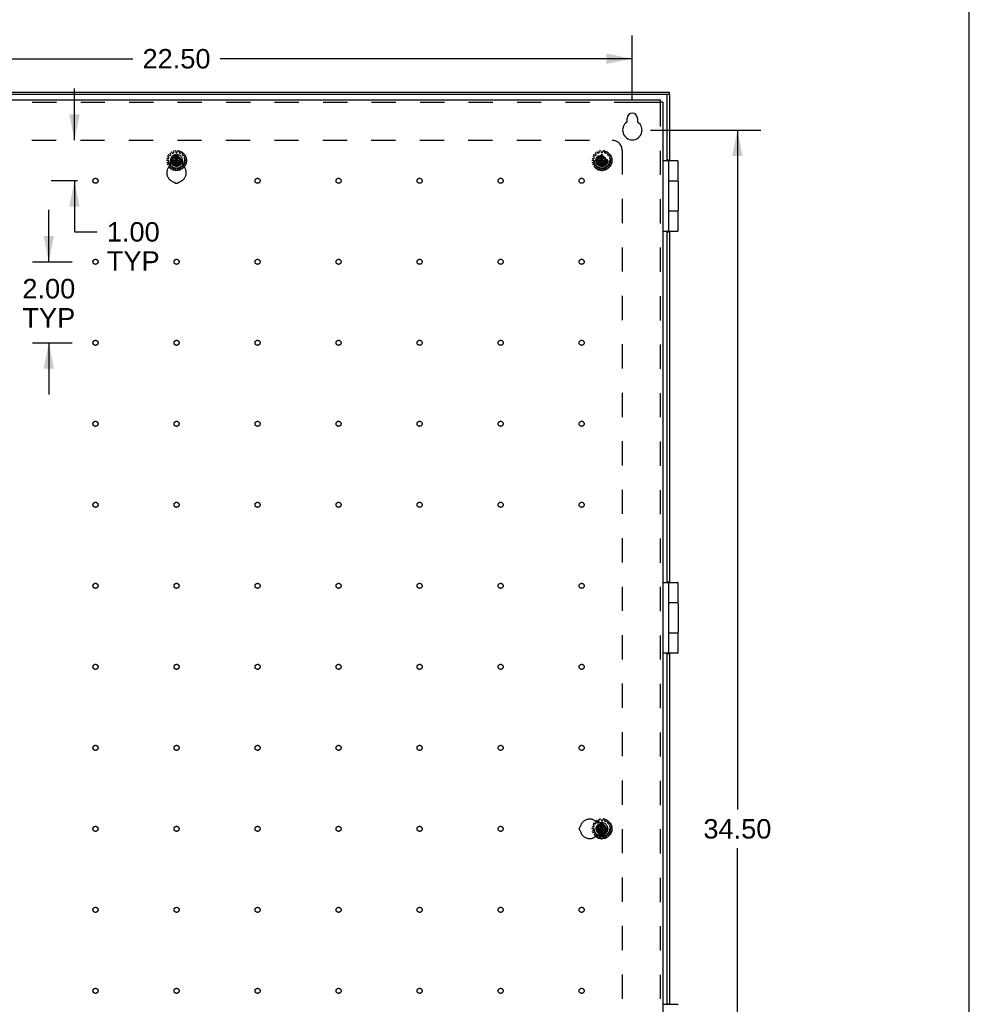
# Model space of a CAD drawing. Header units: inches. Extents: x 0 to 109, y 0 to 70.
# Tile 11 of 11: x 85 to 109, y 32 to 56. Entities that reach past the tile are written whole.
import ezdxf

# ---------------------------------------------------------------- set-up
doc = ezdxf.new("R2010")
doc.units = ezdxf.units.IN
doc.header["$LTSCALE"] = 5.984
doc.header["$MEASUREMENT"] = 0
doc.linetypes.add('HIDDEN', pattern=[0.2, 0.1, -0.1])
doc.layers.get('0').update_dxf_attribs({"linetype": 'CONTINUOUS'})
for name, color, linetype in [('DEFAULT_2', 8, 'HIDDEN'), ('DIMENSIONS', 7, 'CONTINUOUS'), ('DOOR_ASSEMBLY', 7, 'CONTINUOUS'), ('SUBPANEL', 7, 'CONTINUOUS')]:
    doc.layers.add(name, color=color, linetype=linetype)
doc.styles.get("Standard").update_dxf_attribs({"font": 'arial.ttf'})
doc.dimstyles.new('DIMSTYLE_1', dxfattribs={"dimtxt": 0.48, "dimasz": 0.64, "dimexe": 0.09, "dimexo": 0.07, "dimgap": 0.0375, "dimtad": 0, "dimtih": 1, "dimtoh": 1, "dimzin": 4, "dimdsep": 46, "dimtxsty": 'Standard', "dimblk": '_FILLED', "dimblk1": '_FILLED', "dimblk2": '_FILLED', "dimcen": 0.09, "dimadec": 3, "dimazin": 1, "dimtfac": 1, "dimtdec": 3, "dimtofl": 0, "dimtmove": 0, "dimatfit": 3, "dimldrblk": '_FILLED', "dimfxl": 0, "dimtolj": 1, "dimtzin": 4, "dimarcsym": 0})

# ---------------------------------------------------------------- blocks, each defined once
blk = doc.blocks.new('_FILLED')
at = {"color": 0, "linetype": 'ByBlock'}
blk.add_solid([(0, 0), (-1, 0.2), (-1, -0.2)], dxfattribs=at)
blk = doc.blocks.new('*D11')
at = {"layer": 'DIMENSIONS', "color": 2, "linetype": 'Continuous'}
for p, q in [((77.982, 53.9), (77.982, 55.495)), ((100.482, 53.9), (100.482, 55.495)), ((77.982, 54.919), (88.153, 54.919)), ((100.482, 54.919), (90.311, 54.919))]:
    blk.add_line(p, q, dxfattribs=at)
at = {"layer": 'DIMENSIONS', "color": 2, "linetype": 'Continuous', "xscale": 0.64, "yscale": 0.64, "zscale": 0.64, "rotation": 180}
blk.add_blockref('_FILLED', (77.982, 54.919), dxfattribs=at)
at = {"layer": 'DIMENSIONS', "color": 2, "linetype": 'Continuous', "xscale": 0.64, "yscale": 0.64, "zscale": 0.64}
blk.add_blockref('_FILLED', (100.482, 54.919), dxfattribs=at)
at = {"layer": 'DIMENSIONS', "color": 2, "linetype": 'Continuous', "insert": (89.232, 55.159), "char_height": 0.48, "width": 1.67732, "attachment_point": 2, "line_spacing_factor": 0.9}
blk.add_mtext('22.50', dxfattribs=at)
blk = doc.blocks.new('*D12')
at = {"layer": 'DIMENSIONS', "color": 2, "linetype": 'Continuous'}
for p, q in [((100.93, 53.155), (103.652, 53.155)), ((103.076, 53.155), (103.076, 36.385)), ((103.076, 18.655), (103.076, 35.425)), ((100.93, 18.655), (103.652, 18.655))]:
    blk.add_line(p, q, dxfattribs=at)
at = {"layer": 'DIMENSIONS', "color": 2, "linetype": 'Continuous', "xscale": 0.64, "yscale": 0.64, "zscale": 0.64}
for p, rotation in [((103.076, 53.155), 90), ((103.076, 18.655), 270)]:
    blk.add_blockref('_FILLED', p, dxfattribs=dict(at, rotation=rotation))
at = {"layer": 'DIMENSIONS', "color": 2, "linetype": 'Continuous', "insert": (103.076, 36.145), "char_height": 0.48, "width": 1.67732, "attachment_point": 2, "line_spacing_factor": 0.9}
blk.add_mtext('34.50', dxfattribs=at)
blk = doc.blocks.new('*D26')
at = {"layer": 'DIMENSIONS', "color": 2, "linetype": 'Continuous'}
for p, q in [((86.712, 52.905), (86.712, 54.185)), ((86.784, 51.905), (86.136, 51.905)), ((86.712, 51.905), (86.712, 50.644)), ((86.712, 50.644), (87.272, 50.644))]:
    blk.add_line(p, q, dxfattribs=at)
at = {"layer": 'DIMENSIONS', "color": 2, "linetype": 'Continuous', "xscale": 0.64, "yscale": 0.64, "zscale": 0.64}
for p, rotation in [((86.712, 52.905), 270), ((86.712, 51.905), 90)]:
    blk.add_blockref('_FILLED', p, dxfattribs=dict(at, rotation=rotation))
at = {"layer": 'DIMENSIONS', "color": 2, "linetype": 'Continuous', "insert": (87.512, 50.884), "char_height": 0.48, "width": 1.30439, "attachment_point": 1, "line_spacing_factor": 0.9}
blk.add_mtext('1.00\\PTYP', dxfattribs=at)
blk = doc.blocks.new('*D28')
at = {"layer": 'DIMENSIONS', "color": 2, "linetype": 'Continuous'}
for p, q in [((86.08, 49.905), (86.08, 51.185)), ((85.68, 49.905), (86.656, 49.905)), ((85.68, 47.905), (86.656, 47.905)), ((86.08, 47.905), (86.08, 46.625))]:
    blk.add_line(p, q, dxfattribs=at)
at = {"layer": 'DIMENSIONS', "color": 2, "linetype": 'Continuous', "xscale": 0.64, "yscale": 0.64, "zscale": 0.64}
for p, rotation in [((86.08, 49.905), 270), ((86.08, 47.905), 90)]:
    blk.add_blockref('_FILLED', p, dxfattribs=dict(at, rotation=rotation))
at = {"layer": 'DIMENSIONS', "color": 2, "linetype": 'Continuous', "insert": (86.08, 49.482), "char_height": 0.48, "width": 1.30439, "attachment_point": 2, "line_spacing_factor": 0.9}
blk.add_mtext('2.00\\PTYP', dxfattribs=at)

msp = doc.modelspace()

# ---------------------------------------------------------------- linework, layer by layer
at = {"color": 7, "linetype": 'Continuous'}
for p, q in [((108.8, 0), (108.8, 70.4)), ((101.172, 53.905), (101.172, 53.845)), ((101.232, 53.845), (101.172, 53.845))]:
    msp.add_line(p, q, dxfattribs=at)
at = {"color": 3, "linetype": 'Continuous'}
for p, q in [((77.292, 53.905), (101.172, 53.905)), ((101.232, 53.845), (101.232, 17.965)), ((100.357, 53.371), (100.357, 53.452)), ((100.607, 53.452), (100.607, 53.371))]:
    msp.add_line(p, q, dxfattribs=at)
for centre, radius, start, end in [((100.482, 53.452), 0.125, 0, 180), ((100.482, 53.155), 0.24, 123.8964, 56.1036), ((100.337, 53.371), 0.02, 303.8964, 360), ((100.627, 53.371), 0.02, 180, 236.1036)]:
    msp.add_arc(centre, radius, start, end, dxfattribs=at)
at = {"layer": 'DEFAULT_2', "color": 8, "linetype": 'HIDDEN'}
for p, q in [((77.292, 53.845), (100.545, 53.845)), ((100.545, 53.845), (101.12, 53.845)), ((101.12, 53.845), (101.172, 53.845)), ((101.172, 53.845), (101.172, 17.965)), ((89.038, 52.543), (89.064, 52.53)), ((89.09, 52.559), (89.075, 52.584)), ((89.076, 52.533), (89.089, 52.547)), ((89.111, 52.61), (89.129, 52.588)), ((89.141, 52.585), (89.159, 52.593)), ((89.165, 52.604), (89.161, 52.632)), ((89.204, 52.641), (89.212, 52.614)), ((89.214, 52.265), (89.25, 52.546)), ((89.214, 52.546), (89.214, 52.545)), ((89.25, 52.265), (89.214, 52.546)), ((89.214, 52.545), (89.214, 52.51)), ((89.222, 52.606), (89.242, 52.606)), ((89.25, 52.545), (89.25, 52.546)), ((89.25, 52.51), (89.25, 52.545)), ((89.251, 52.614), (89.259, 52.641)), ((89.303, 52.632), (89.299, 52.604)), ((89.304, 52.593), (89.323, 52.585)), ((89.334, 52.588), (89.353, 52.61)), ((89.389, 52.584), (89.373, 52.559)), ((89.375, 52.547), (89.388, 52.533)), ((89.4, 52.53), (89.426, 52.543)), ((99.538, 52.543), (99.564, 52.53)), ((99.59, 52.559), (99.575, 52.584)), ((99.576, 52.533), (99.589, 52.547)), ((99.611, 52.61), (99.629, 52.588)), ((99.641, 52.585), (99.659, 52.593)), ((99.665, 52.604), (99.661, 52.632)), ((99.704, 52.641), (99.712, 52.614)), ((99.714, 52.265), (99.75, 52.546)), ((99.714, 52.546), (99.714, 52.545)), ((99.75, 52.265), (99.714, 52.546)), ((99.714, 52.545), (99.714, 52.51)), ((99.722, 52.606), (99.742, 52.606)), ((99.75, 52.545), (99.75, 52.546)), ((99.75, 52.51), (99.75, 52.545)), ((99.751, 52.614), (99.759, 52.641)), ((99.803, 52.632), (99.799, 52.604)), ((99.804, 52.593), (99.823, 52.585)), ((99.834, 52.588), (99.853, 52.61)), ((99.889, 52.584), (99.873, 52.559)), ((99.875, 52.547), (99.888, 52.533)), ((99.9, 52.53), (99.926, 52.543)), ((89.023, 52.403), (88.994, 52.408)), ((88.999, 52.452), (89.028, 52.451)), ((89, 52.353), (89.027, 52.364)), ((89.042, 52.318), (89.014, 52.311)), ((89.04, 52.488), (89.016, 52.505)), ((89.033, 52.375), (89.031, 52.394)), ((89.038, 52.458), (89.044, 52.477)), ((89.041, 52.264), (89.061, 52.284)), ((89.063, 52.296), (89.053, 52.314)), ((89.092, 52.388), (89.372, 52.423)), ((89.093, 52.423), (89.092, 52.423)), ((89.092, 52.423), (89.372, 52.388)), ((89.092, 52.388), (89.093, 52.387)), ((89.127, 52.423), (89.093, 52.423)), ((89.093, 52.387), (89.127, 52.387)), ((89.182, 52.455), (89.127, 52.423)), ((89.127, 52.387), (89.336, 52.423)), ((89.127, 52.423), (89.336, 52.387)), ((89.127, 52.387), (89.182, 52.356)), ((89.214, 52.51), (89.182, 52.455)), ((89.182, 52.356), (89.282, 52.455)), ((89.182, 52.455), (89.282, 52.356)), ((89.182, 52.356), (89.214, 52.301)), ((89.214, 52.301), (89.25, 52.51)), ((89.25, 52.301), (89.214, 52.51)), ((89.214, 52.301), (89.214, 52.266)), ((89.282, 52.455), (89.25, 52.51)), ((89.25, 52.301), (89.282, 52.356)), ((89.25, 52.266), (89.25, 52.301)), ((89.336, 52.423), (89.282, 52.455)), ((89.282, 52.356), (89.336, 52.387)), ((89.371, 52.423), (89.336, 52.423)), ((89.336, 52.387), (89.371, 52.387)), ((89.372, 52.423), (89.371, 52.423)), ((89.371, 52.387), (89.372, 52.388)), ((89.411, 52.314), (89.401, 52.296)), ((89.402, 52.284), (89.422, 52.264)), ((89.42, 52.477), (89.426, 52.458)), ((89.45, 52.311), (89.422, 52.318)), ((89.448, 52.505), (89.424, 52.488)), ((89.433, 52.394), (89.431, 52.375)), ((89.436, 52.451), (89.465, 52.452)), ((89.437, 52.364), (89.464, 52.353)), ((89.469, 52.408), (89.441, 52.403)), ((99.523, 52.403), (99.494, 52.408)), ((99.499, 52.452), (99.528, 52.451)), ((99.5, 52.353), (99.527, 52.364)), ((99.542, 52.318), (99.514, 52.311)), ((99.54, 52.488), (99.516, 52.505)), ((99.533, 52.375), (99.531, 52.394)), ((99.538, 52.458), (99.544, 52.477)), ((99.541, 52.264), (99.561, 52.284)), ((99.563, 52.296), (99.553, 52.314)), ((99.592, 52.388), (99.872, 52.423)), ((99.593, 52.423), (99.592, 52.423)), ((99.592, 52.423), (99.872, 52.388)), ((99.592, 52.388), (99.593, 52.387)), ((99.627, 52.423), (99.593, 52.423)), ((99.593, 52.387), (99.627, 52.387)), ((99.682, 52.455), (99.627, 52.423)), ((99.627, 52.387), (99.836, 52.423)), ((99.627, 52.423), (99.836, 52.387)), ((99.627, 52.387), (99.682, 52.356)), ((99.714, 52.51), (99.682, 52.455)), ((99.682, 52.356), (99.782, 52.455)), ((99.682, 52.455), (99.782, 52.356)), ((99.682, 52.356), (99.714, 52.301)), ((99.714, 52.301), (99.75, 52.51)), ((99.75, 52.301), (99.714, 52.51)), ((99.714, 52.301), (99.714, 52.266)), ((99.782, 52.455), (99.75, 52.51)), ((99.75, 52.301), (99.782, 52.356)), ((99.75, 52.266), (99.75, 52.301)), ((99.836, 52.423), (99.782, 52.455)), ((99.782, 52.356), (99.836, 52.387)), ((99.871, 52.423), (99.836, 52.423)), ((99.836, 52.387), (99.871, 52.387)), ((99.872, 52.423), (99.871, 52.423)), ((99.871, 52.387), (99.872, 52.388)), ((99.911, 52.314), (99.901, 52.296)), ((99.902, 52.284), (99.922, 52.264)), ((99.92, 52.477), (99.926, 52.458)), ((99.95, 52.311), (99.922, 52.318)), ((99.948, 52.505), (99.924, 52.488)), ((99.933, 52.394), (99.931, 52.375)), ((99.936, 52.451), (99.965, 52.452)), ((99.937, 52.364), (99.964, 52.353)), ((99.969, 52.408), (99.941, 52.403)), ((89.094, 52.249), (89.071, 52.231)), ((89.122, 52.237), (89.106, 52.249)), ((89.116, 52.198), (89.125, 52.226)), ((89.169, 52.206), (89.156, 52.181)), ((89.2, 52.207), (89.18, 52.211)), ((89.21, 52.169), (89.208, 52.198)), ((89.214, 52.266), (89.214, 52.265)), ((89.25, 52.265), (89.25, 52.266)), ((89.256, 52.198), (89.254, 52.169)), ((89.283, 52.211), (89.264, 52.207)), ((89.308, 52.181), (89.294, 52.206)), ((89.338, 52.226), (89.348, 52.198)), ((89.358, 52.249), (89.342, 52.237)), ((89.393, 52.231), (89.37, 52.249)), ((99.594, 52.249), (99.571, 52.231)), ((99.622, 52.237), (99.606, 52.249)), ((99.616, 52.198), (99.625, 52.226)), ((99.669, 52.206), (99.656, 52.181)), ((99.7, 52.207), (99.68, 52.211)), ((99.71, 52.169), (99.708, 52.198)), ((99.714, 52.266), (99.714, 52.265)), ((99.75, 52.265), (99.75, 52.266)), ((99.756, 52.198), (99.754, 52.169)), ((99.783, 52.211), (99.764, 52.207)), ((99.808, 52.181), (99.794, 52.206)), ((99.838, 52.226), (99.848, 52.198)), ((99.858, 52.249), (99.842, 52.237)), ((99.893, 52.231), (99.87, 52.249)), ((99.54, 35.988), (99.516, 36.005)), ((99.538, 36.043), (99.564, 36.03)), ((99.59, 36.059), (99.575, 36.084)), ((99.576, 36.033), (99.589, 36.047)), ((99.611, 36.11), (99.629, 36.088)), ((99.641, 36.085), (99.659, 36.093)), ((99.665, 36.104), (99.661, 36.132)), ((99.714, 36.01), (99.682, 35.955)), ((99.704, 36.141), (99.712, 36.114)), ((99.714, 36.046), (99.714, 36.045)), ((99.714, 35.765), (99.75, 36.046)), ((99.75, 35.765), (99.714, 36.046)), ((99.714, 36.045), (99.714, 36.01)), ((99.714, 35.801), (99.75, 36.01)), ((99.75, 35.801), (99.714, 36.01)), ((99.722, 36.106), (99.742, 36.106)), ((99.75, 36.045), (99.75, 36.046)), ((99.75, 36.01), (99.75, 36.045)), ((99.782, 35.955), (99.75, 36.01)), ((99.751, 36.114), (99.759, 36.141)), ((99.803, 36.132), (99.799, 36.104)), ((99.804, 36.093), (99.823, 36.085)), ((99.834, 36.088), (99.853, 36.11)), ((99.889, 36.084), (99.873, 36.059)), ((99.875, 36.047), (99.888, 36.033)), ((99.9, 36.03), (99.926, 36.043)), ((99.948, 36.005), (99.924, 35.988)), ((99.523, 35.903), (99.494, 35.908)), ((99.499, 35.952), (99.528, 35.951)), ((99.5, 35.853), (99.527, 35.864)), ((99.542, 35.818), (99.514, 35.811)), ((99.533, 35.875), (99.531, 35.894)), ((99.538, 35.958), (99.544, 35.977)), ((99.541, 35.764), (99.561, 35.784)), ((99.563, 35.796), (99.553, 35.814)), ((99.594, 35.749), (99.571, 35.731)), ((99.592, 35.888), (99.872, 35.923)), ((99.593, 35.923), (99.592, 35.923)), ((99.592, 35.923), (99.872, 35.888)), ((99.592, 35.888), (99.593, 35.887)), ((99.627, 35.923), (99.593, 35.923)), ((99.593, 35.887), (99.627, 35.887)), ((99.622, 35.737), (99.606, 35.749)), ((99.682, 35.955), (99.627, 35.923)), ((99.627, 35.887), (99.836, 35.923)), ((99.627, 35.923), (99.836, 35.887)), ((99.627, 35.887), (99.682, 35.856)), ((99.682, 35.856), (99.782, 35.955)), ((99.682, 35.955), (99.782, 35.856)), ((99.682, 35.856), (99.714, 35.801)), ((99.714, 35.801), (99.714, 35.766)), ((99.714, 35.766), (99.714, 35.765)), ((99.75, 35.801), (99.782, 35.856)), ((99.75, 35.766), (99.75, 35.801)), ((99.75, 35.765), (99.75, 35.766)), ((99.836, 35.923), (99.782, 35.955)), ((99.782, 35.856), (99.836, 35.887)), ((99.871, 35.923), (99.836, 35.923)), ((99.836, 35.887), (99.871, 35.887)), ((99.858, 35.749), (99.842, 35.737)), ((99.893, 35.731), (99.87, 35.749)), ((99.872, 35.923), (99.871, 35.923)), ((99.871, 35.887), (99.872, 35.888)), ((99.911, 35.814), (99.901, 35.796)), ((99.902, 35.784), (99.922, 35.764)), ((99.92, 35.977), (99.926, 35.958)), ((99.95, 35.811), (99.922, 35.818)), ((99.933, 35.894), (99.931, 35.875)), ((99.936, 35.951), (99.965, 35.952)), ((99.937, 35.864), (99.964, 35.853)), ((99.969, 35.908), (99.941, 35.903)), ((99.616, 35.698), (99.625, 35.726)), ((99.669, 35.706), (99.656, 35.681)), ((99.7, 35.707), (99.68, 35.711)), ((99.71, 35.669), (99.708, 35.698)), ((99.756, 35.698), (99.754, 35.669)), ((99.783, 35.711), (99.764, 35.707)), ((99.808, 35.681), (99.794, 35.706)), ((99.838, 35.726), (99.848, 35.698))]:
    msp.add_line(p, q, dxfattribs=at)
for points in [[(89.25, 52.546), (89.244, 52.546), (89.238, 52.546), (89.232, 52.546), (89.226, 52.546), (89.22, 52.546), (89.214, 52.546)], [(99.75, 52.546), (99.744, 52.546), (99.738, 52.546), (99.732, 52.546), (99.726, 52.546), (99.72, 52.546), (99.714, 52.546)], [(89.092, 52.423), (89.092, 52.42), (89.091, 52.417), (89.091, 52.415), (89.091, 52.412), (89.091, 52.409), (89.091, 52.405)], [(89.091, 52.405), (89.091, 52.402), (89.091, 52.399), (89.091, 52.396), (89.091, 52.393), (89.092, 52.391), (89.092, 52.388)], [(89.372, 52.405), (89.372, 52.409), (89.372, 52.412), (89.372, 52.415), (89.372, 52.417), (89.372, 52.42), (89.372, 52.423)], [(89.372, 52.388), (89.372, 52.391), (89.372, 52.393), (89.372, 52.396), (89.372, 52.399), (89.372, 52.402), (89.372, 52.405)], [(99.592, 52.423), (99.592, 52.42), (99.591, 52.417), (99.591, 52.415), (99.591, 52.412), (99.591, 52.409), (99.591, 52.405)], [(99.591, 52.405), (99.591, 52.402), (99.591, 52.399), (99.591, 52.396), (99.591, 52.393), (99.592, 52.391), (99.592, 52.388)], [(99.872, 52.405), (99.872, 52.409), (99.872, 52.412), (99.872, 52.415), (99.872, 52.417), (99.872, 52.42), (99.872, 52.423)], [(99.872, 52.388), (99.872, 52.391), (99.872, 52.393), (99.872, 52.396), (99.872, 52.399), (99.872, 52.402), (99.872, 52.405)], [(89.214, 52.265), (89.22, 52.265), (89.226, 52.265), (89.232, 52.265), (89.238, 52.265), (89.244, 52.265), (89.25, 52.265)], [(99.714, 52.265), (99.72, 52.265), (99.726, 52.265), (99.732, 52.265), (99.738, 52.265), (99.744, 52.265), (99.75, 52.265)], [(99.75, 36.046), (99.744, 36.046), (99.738, 36.046), (99.732, 36.046), (99.726, 36.046), (99.72, 36.046), (99.714, 36.046)], [(99.592, 35.923), (99.592, 35.92), (99.591, 35.917), (99.591, 35.915), (99.591, 35.912), (99.591, 35.909), (99.591, 35.905)], [(99.591, 35.905), (99.591, 35.902), (99.591, 35.899), (99.591, 35.896), (99.591, 35.893), (99.592, 35.891), (99.592, 35.888)], [(99.714, 35.765), (99.72, 35.765), (99.726, 35.765), (99.732, 35.765), (99.738, 35.765), (99.744, 35.765), (99.75, 35.765)], [(99.872, 35.905), (99.872, 35.909), (99.872, 35.912), (99.872, 35.915), (99.872, 35.917), (99.872, 35.92), (99.872, 35.923)], [(99.872, 35.888), (99.872, 35.891), (99.872, 35.893), (99.872, 35.896), (99.872, 35.899), (99.872, 35.902), (99.872, 35.905)]]:
    msp.add_lwpolyline(points, dxfattribs=at)
for centre, radius in [((89.232, 52.405), 0.246), ((89.232, 52.405), 0.201), ((89.232, 52.405), 0.188), ((89.232, 52.405), 0.143), ((89.232, 52.405), 0.128), ((89.232, 52.405), 0.125), ((89.232, 52.405), 0.124), ((89.232, 52.405), 0.114), ((99.732, 52.405), 0.246), ((99.732, 52.405), 0.201), ((99.732, 52.405), 0.188), ((99.732, 52.405), 0.143), ((99.732, 52.405), 0.128), ((99.732, 52.405), 0.125), ((99.732, 52.405), 0.124), ((99.732, 52.405), 0.114), ((89.232, 52.405), 0.102), ((89.232, 52.405), 0.1), ((99.732, 52.405), 0.102), ((99.732, 52.405), 0.1), ((99.732, 35.905), 0.246), ((99.732, 35.905), 0.201), ((99.732, 35.905), 0.188), ((99.732, 35.905), 0.143), ((99.732, 35.905), 0.128), ((99.732, 35.905), 0.125), ((99.732, 35.905), 0.124), ((99.732, 35.905), 0.114), ((99.732, 35.905), 0.102), ((99.732, 35.905), 0.1)]:
    msp.add_circle(centre, radius, dxfattribs=at)
for centre, start, end in [((89.022, 52.513), 152.9326, 235.8493), ((89.034, 52.534), 64.1507, 147.0674), ((89.068, 52.539), 244.1507, 318), ((89.084, 52.589), 128.9326, 211.8493), ((89.082, 52.554), 318, 31.8493), ((89.103, 52.603), 40.1507, 123.0674), ((89.137, 52.594), 220.1507, 294), ((89.155, 52.602), 294, 7.8493), ((89.171, 52.634), 104.9326, 187.8493), ((89.195, 52.639), 16.1507, 99.0674), ((89.222, 52.616), 196.1507, 270), ((89.242, 52.616), 270, 343.8493), ((89.269, 52.639), 80.9326, 163.8493), ((89.293, 52.634), 352.1507, 75.0674), ((89.309, 52.602), 172.1507, 246), ((89.327, 52.594), 246, 319.8493), ((89.361, 52.603), 56.9326, 139.8493), ((89.382, 52.554), 148.1507, 222), ((89.38, 52.589), 328.1507, 51.0674), ((89.395, 52.539), 222, 295.8493), ((89.43, 52.534), 32.9326, 115.8493), ((89.442, 52.513), 304.1507, 27.0674), ((99.522, 52.513), 152.9326, 235.8493), ((99.534, 52.534), 64.1507, 147.0674), ((99.568, 52.539), 244.1507, 318), ((99.584, 52.589), 128.9326, 211.8493), ((99.582, 52.554), 318, 31.8493), ((99.603, 52.603), 40.1507, 123.0674), ((99.637, 52.594), 220.1507, 294), ((99.655, 52.602), 294, 7.8493), ((99.671, 52.634), 104.9326, 187.8493), ((99.695, 52.639), 16.1507, 99.0674), ((99.722, 52.616), 196.1507, 270), ((99.742, 52.616), 270, 343.8493), ((99.769, 52.639), 80.9326, 163.8493), ((99.793, 52.634), 352.1507, 75.0674), ((99.809, 52.602), 172.1507, 246), ((99.827, 52.594), 246, 319.8493), ((99.861, 52.603), 56.9326, 139.8493), ((99.882, 52.554), 148.1507, 222), ((99.88, 52.589), 328.1507, 51.0674), ((99.895, 52.539), 222, 295.8493), ((99.93, 52.534), 32.9326, 115.8493), ((99.942, 52.513), 304.1507, 27.0674), ((88.996, 52.418), 176.9326, 259.8493), ((88.999, 52.442), 88.1507, 171.0674), ((89.004, 52.344), 112.1507, 195.0674), ((89.011, 52.321), 200.9326, 283.8493), ((89.021, 52.393), 6, 79.8493), ((89.023, 52.374), 292.1507, 6), ((89.028, 52.461), 268.1507, 342), ((89.034, 52.48), 342, 55.8493), ((89.044, 52.309), 30, 103.8493), ((89.054, 52.291), 316.1507, 30), ((89.41, 52.291), 150, 223.8493), ((89.42, 52.309), 76.1507, 150), ((89.429, 52.48), 124.1507, 198), ((89.436, 52.461), 198, 271.8493), ((89.441, 52.374), 174, 247.8493), ((89.443, 52.393), 100.1507, 174), ((89.452, 52.321), 256.1507, 339.0674), ((89.46, 52.344), 344.9326, 67.8493), ((89.465, 52.442), 8.9326, 91.8493), ((89.468, 52.418), 280.1507, 3.0674), ((99.496, 52.418), 176.9326, 259.8493), ((99.499, 52.442), 88.1507, 171.0674), ((99.504, 52.344), 112.1507, 195.0674), ((99.511, 52.321), 200.9326, 283.8493), ((99.521, 52.393), 6, 79.8493), ((99.523, 52.374), 292.1507, 6), ((99.528, 52.461), 268.1507, 342), ((99.534, 52.48), 342, 55.8493), ((99.544, 52.309), 30, 103.8493), ((99.554, 52.291), 316.1507, 30), ((99.91, 52.291), 150, 223.8493), ((99.92, 52.309), 76.1507, 150), ((99.929, 52.48), 124.1507, 198), ((99.936, 52.461), 198, 271.8493), ((99.941, 52.374), 174, 247.8493), ((99.943, 52.393), 100.1507, 174), ((99.952, 52.321), 256.1507, 339.0674), ((99.96, 52.344), 344.9326, 67.8493), ((99.965, 52.442), 8.9326, 91.8493), ((99.968, 52.418), 280.1507, 3.0674), ((89.049, 52.257), 136.1507, 219.0674), ((89.065, 52.239), 224.9326, 307.8493), ((89.1, 52.241), 54, 127.8493), ((89.125, 52.195), 160.1507, 243.0674), ((89.116, 52.229), 340.1507, 54), ((89.147, 52.185), 248.9326, 331.8493), ((89.178, 52.201), 78, 151.8493), ((89.198, 52.197), 4.1507, 78), ((89.22, 52.17), 184.1507, 267.0674), ((89.244, 52.17), 272.9326, 355.8493), ((89.266, 52.197), 102, 175.8493), ((89.285, 52.201), 28.1507, 102), ((89.317, 52.185), 208.1507, 291.0674), ((89.348, 52.229), 126, 199.8493), ((89.339, 52.195), 296.9326, 19.8493), ((89.364, 52.241), 52.1507, 126), ((89.399, 52.239), 232.1507, 315.0674), ((89.415, 52.257), 320.9326, 43.8493), ((99.549, 52.257), 136.1507, 219.0674), ((99.565, 52.239), 224.9326, 307.8493), ((99.6, 52.241), 54, 127.8493), ((99.625, 52.195), 160.1507, 243.0674), ((99.616, 52.229), 340.1507, 54), ((99.647, 52.185), 248.9326, 331.8493), ((99.678, 52.201), 78, 151.8493), ((99.698, 52.197), 4.1507, 78), ((99.72, 52.17), 184.1507, 267.0674), ((99.744, 52.17), 272.9326, 355.8493), ((99.766, 52.197), 102, 175.8493), ((99.785, 52.201), 28.1507, 102), ((99.817, 52.185), 208.1507, 291.0674), ((99.848, 52.229), 126, 199.8493), ((99.839, 52.195), 296.9326, 19.8493), ((99.864, 52.241), 52.1507, 126), ((99.899, 52.239), 232.1507, 315.0674), ((99.915, 52.257), 320.9326, 43.8493), ((99.522, 36.013), 152.9326, 235.8493), ((99.534, 36.034), 64.1507, 147.0674), ((99.534, 35.98), 342, 55.8493), ((99.568, 36.039), 244.1507, 318), ((99.584, 36.089), 128.9326, 211.8493), ((99.582, 36.054), 318, 31.8493), ((99.603, 36.103), 40.1507, 123.0674), ((99.637, 36.094), 220.1507, 294), ((99.655, 36.102), 294, 7.8493), ((99.671, 36.134), 104.9326, 187.8493), ((99.695, 36.139), 16.1507, 99.0674), ((99.722, 36.116), 196.1507, 270), ((99.742, 36.116), 270, 343.8493), ((99.769, 36.139), 80.9326, 163.8493), ((99.793, 36.134), 352.1507, 75.0674), ((99.809, 36.102), 172.1507, 246), ((99.827, 36.094), 246, 319.8493), ((99.861, 36.103), 56.9326, 139.8493), ((99.882, 36.054), 148.1507, 222), ((99.88, 36.089), 328.1507, 51.0674), ((99.895, 36.039), 222, 295.8493), ((99.929, 35.98), 124.1507, 198), ((99.93, 36.034), 32.9326, 115.8493), ((99.942, 36.013), 304.1507, 27.0674), ((99.496, 35.918), 176.9326, 259.8493), ((99.499, 35.942), 88.1507, 171.0674), ((99.504, 35.844), 112.1507, 195.0674), ((99.511, 35.821), 200.9326, 283.8493), ((99.521, 35.893), 6, 79.8493), ((99.523, 35.874), 292.1507, 6), ((99.528, 35.961), 268.1507, 342), ((99.549, 35.757), 136.1507, 219.0674), ((99.544, 35.809), 30, 103.8493), ((99.554, 35.791), 316.1507, 30), ((99.6, 35.741), 54, 127.8493), ((99.616, 35.729), 340.1507, 54), ((99.848, 35.729), 126, 199.8493), ((99.864, 35.741), 52.1507, 126), ((99.91, 35.791), 150, 223.8493), ((99.92, 35.809), 76.1507, 150), ((99.915, 35.757), 320.9326, 43.8493), ((99.936, 35.961), 198, 271.8493), ((99.941, 35.874), 174, 247.8493), ((99.943, 35.893), 100.1507, 174), ((99.952, 35.821), 256.1507, 339.0674), ((99.96, 35.844), 344.9326, 67.8493), ((99.965, 35.942), 8.9326, 91.8493), ((99.968, 35.918), 280.1507, 3.0674), ((99.565, 35.739), 224.9326, 307.8493), ((99.625, 35.695), 160.1507, 243.0674), ((99.647, 35.685), 248.9326, 331.8493), ((99.678, 35.701), 78, 151.8493), ((99.698, 35.697), 4.1507, 78), ((99.72, 35.67), 184.1507, 267.0674), ((99.744, 35.67), 272.9326, 355.8493), ((99.766, 35.697), 102, 175.8493), ((99.785, 35.701), 28.1507, 102), ((99.817, 35.685), 208.1507, 291.0674), ((99.839, 35.695), 296.9326, 19.8493), ((99.899, 35.739), 232.1507, 315.0674)]:
    msp.add_arc(centre, 0.01, start, end, dxfattribs=at)
at = {"layer": 'DOOR_ASSEMBLY', "color": 3, "linetype": 'Continuous'}
for p, q in [((77.027, 54.093), (101.402, 54.093)), ((101.402, 54.033), (101.402, 52.405)), ((101.402, 50.655), (101.402, 41.989)), ((101.402, 40.239), (101.402, 31.572))]:
    msp.add_line(p, q, dxfattribs=at)
at = {"layer": 'DOOR_ASSEMBLY', "color": 7, "linetype": 'Continuous'}
for p, q in [((101.402, 54.033), (77.027, 54.033)), ((101.342, 52.405), (101.342, 54.033)), ((101.402, 54.033), (101.402, 54.093)), ((101.232, 52.405), (101.595, 52.405)), ((101.342, 52.42), (101.402, 52.42)), ((101.376, 52.385), (101.376, 50.675)), ((101.615, 51.925), (101.615, 52.385)), ((101.383, 51.905), (101.595, 51.905)), ((101.599, 51.9), (101.396, 51.9)), ((101.54, 51.9), (101.54, 51.905)), ((101.546, 51.905), (101.546, 51.9)), ((101.619, 51.18), (101.619, 51.88)), ((101.595, 51.155), (101.383, 51.155)), ((101.384, 51.155), (101.384, 51.156)), ((101.396, 51.16), (101.599, 51.16)), ((101.54, 51.155), (101.54, 51.16)), ((101.546, 51.16), (101.546, 51.155)), ((101.615, 50.675), (101.615, 51.135)), ((101.595, 50.655), (101.232, 50.655)), ((101.342, 41.989), (101.342, 50.655)), ((101.402, 50.64), (101.342, 50.64)), ((101.232, 41.989), (101.595, 41.989)), ((101.342, 42.004), (101.402, 42.004)), ((101.376, 41.969), (101.376, 40.259)), ((101.615, 41.509), (101.615, 41.969)), ((101.383, 41.489), (101.595, 41.489)), ((101.599, 41.484), (101.396, 41.484)), ((101.54, 41.484), (101.54, 41.489)), ((101.546, 41.489), (101.546, 41.484)), ((101.619, 40.764), (101.619, 41.464)), ((101.595, 40.739), (101.383, 40.739)), ((101.384, 40.739), (101.384, 40.739)), ((101.396, 40.744), (101.599, 40.744)), ((101.54, 40.739), (101.54, 40.744)), ((101.546, 40.744), (101.546, 40.739)), ((101.615, 40.259), (101.615, 40.719)), ((101.595, 40.239), (101.232, 40.239)), ((101.342, 31.572), (101.342, 40.239)), ((101.402, 40.224), (101.342, 40.224)), ((101.232, 31.572), (101.595, 31.572)), ((101.342, 31.587), (101.402, 31.587))]:
    msp.add_line(p, q, dxfattribs=at)
for centre, start, end in [((101.356, 52.385), 0, 90), ((101.595, 52.385), 0, 90), ((101.396, 51.92), 189, 270), ((101.595, 51.925), 270, 360), ((101.599, 51.88), 0, 90), ((101.396, 51.14), 90, 180), ((101.595, 51.135), 0, 90), ((101.599, 51.18), 270, 360), ((101.356, 50.675), 270, 360), ((101.595, 50.675), 270, 360), ((101.356, 41.969), 0, 90), ((101.595, 41.969), 0, 90), ((101.396, 41.504), 189, 270), ((101.595, 41.509), 270, 360), ((101.599, 41.464), 0, 90), ((101.396, 40.724), 90, 180), ((101.595, 40.719), 0, 90), ((101.599, 40.764), 270, 360), ((101.356, 40.259), 270, 360), ((101.595, 40.259), 270, 360), ((101.356, 31.552), 0, 90), ((101.595, 31.552), 0, 90)]:
    msp.add_arc(centre, 0.02, start, end, dxfattribs=at)
at = {"layer": 'SUBPANEL', "color": 8, "linetype": 'HIDDEN'}
for p, q in [((78.482, 52.905), (99.982, 52.905)), ((100.232, 52.655), (100.232, 19.155)), ((89.084, 52.405), (89.084, 52.306)), ((89.38, 52.306), (89.38, 52.405)), ((99.732, 36.053), (99.633, 36.053)), ((99.633, 35.757), (99.732, 35.757))]:
    msp.add_line(p, q, dxfattribs=at)
for centre, radius in [((99.732, 52.405), 0.148), ((87.232, 51.905), 0.0625), ((91.232, 51.905), 0.0625), ((93.232, 51.905), 0.0625), ((95.232, 51.905), 0.0625), ((97.232, 51.905), 0.0625), ((99.232, 51.905), 0.0625), ((87.232, 49.905), 0.0625), ((89.232, 49.905), 0.0625), ((91.232, 49.905), 0.0625), ((93.232, 49.905), 0.0625), ((95.232, 49.905), 0.0625), ((97.232, 49.905), 0.0625), ((99.232, 49.905), 0.0625), ((87.232, 47.905), 0.0625), ((89.232, 47.905), 0.0625), ((91.232, 47.905), 0.0625), ((93.232, 47.905), 0.0625), ((95.232, 47.905), 0.0625), ((97.232, 47.905), 0.0625), ((99.232, 47.905), 0.0625), ((87.232, 45.905), 0.0625), ((89.232, 45.905), 0.0625), ((91.232, 45.905), 0.0625), ((93.232, 45.905), 0.0625), ((95.232, 45.905), 0.0625), ((97.232, 45.905), 0.0625), ((99.232, 45.905), 0.0625), ((87.232, 43.905), 0.0625), ((89.232, 43.905), 0.0625), ((91.232, 43.905), 0.0625), ((93.232, 43.905), 0.0625), ((95.232, 43.905), 0.0625), ((97.232, 43.905), 0.0625), ((99.232, 43.905), 0.0625), ((87.232, 41.905), 0.0625), ((89.232, 41.905), 0.0625), ((91.232, 41.905), 0.0625), ((93.232, 41.905), 0.0625), ((95.232, 41.905), 0.0625), ((97.232, 41.905), 0.0625), ((99.232, 41.905), 0.0625), ((87.232, 39.905), 0.0625), ((89.232, 39.905), 0.0625), ((91.232, 39.905), 0.0625), ((93.232, 39.905), 0.0625), ((95.232, 39.905), 0.0625), ((97.232, 39.905), 0.0625), ((99.232, 39.905), 0.0625), ((87.232, 37.905), 0.0625), ((89.232, 37.905), 0.0625), ((91.232, 37.905), 0.0625), ((93.232, 37.905), 0.0625), ((95.232, 37.905), 0.0625), ((97.232, 37.905), 0.0625), ((99.232, 37.905), 0.0625), ((87.232, 35.905), 0.0625), ((89.232, 35.905), 0.0625), ((91.232, 35.905), 0.0625), ((93.232, 35.905), 0.0625), ((95.232, 35.905), 0.0625), ((97.232, 35.905), 0.0625), ((87.232, 33.905), 0.0625), ((89.232, 33.905), 0.0625), ((91.232, 33.905), 0.0625), ((93.232, 33.905), 0.0625), ((95.232, 33.905), 0.0625), ((97.232, 33.905), 0.0625), ((99.232, 33.905), 0.0625), ((87.232, 31.905), 0.0625), ((89.232, 31.905), 0.0625), ((91.232, 31.905), 0.0625), ((93.232, 31.905), 0.0625), ((95.232, 31.905), 0.0625), ((97.232, 31.905), 0.0625), ((99.232, 31.905), 0.0625)]:
    msp.add_circle(centre, radius, dxfattribs=at)
for centre, radius, start, end in [((99.982, 52.655), 0.25, 0, 90), ((89.232, 52.405), 0.148, 0, 180), ((89.232, 52.105), 0.24, 130.7553, 257.4157), ((89.059, 52.306), 0.025, 310.7553, 360), ((89.232, 52.105), 0.24, 282.5843, 49.2447), ((89.405, 52.306), 0.025, 180, 229.2447), ((89.232, 51.905), 0.0625, 213.2128, 326.7872), ((99.432, 35.905), 0.24, 40.7553, 167.4157), ((99.633, 36.078), 0.025, 220.7553, 270), ((99.732, 35.905), 0.148, 270, 90), ((99.232, 35.905), 0.0625, 123.2128, 236.7872), ((99.432, 35.905), 0.24, 192.5843, 319.2447), ((99.633, 35.732), 0.025, 90, 139.2447)]:
    msp.add_arc(centre, radius, start, end, dxfattribs=at)

# ---------------------------------------------------------------- dimensions: what is measured, and where the dimension line sits
at = {"layer": 'DIMENSIONS', "color": 2, "linetype": 'Continuous'}
for base, p1, p2, angle, picture, middle in [((77.982, 54.919), (100.482, 53.83), (77.982, 53.83), 180, '*D11', (89.225, 54.916)), ((103.076, 18.655), (100.86, 53.155), (100.86, 18.655), 270, '*D12', (103.075, 35.903))]:
    dim = msp.add_linear_dim(base=base, p1=p1, p2=p2, angle=angle, dimstyle='DIMSTYLE_1', dxfattribs=at)
    dim.commit()
    dim.dimension.update_dxf_attribs({"geometry": picture, "text_midpoint": middle, "dimtype": 160})
for base, p1, p2, picture, middle in [((86.712, 51.905), (99.982, 52.905), (86.066, 51.905), '*D26', (88.164, 50.284)), ((86.08, 47.905), (86.726, 49.905), (86.726, 47.905), '*D28', (86.08, 48.882))]:
    dim = msp.add_linear_dim(base=base, p1=p1, p2=p2, angle=270, text='<>\\PTYP', dimstyle='DIMSTYLE_1', dxfattribs=at)
    dim.commit()
    dim.dimension.update_dxf_attribs({"geometry": picture, "text_midpoint": middle, "dimtype": 160})

doc.saveas('drawing.dxf')
